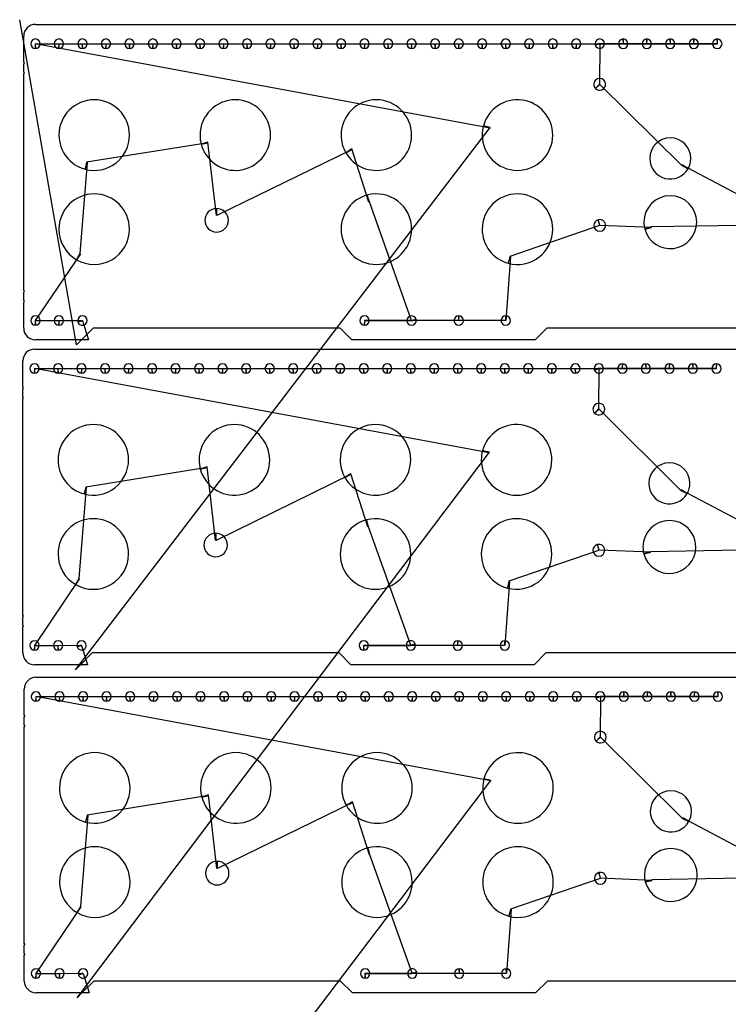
# Model space of a CAD drawing. Header units: inches. Extents: x 1 to 28.6, y 0.9 to 42.6.
# Tile 3 of 4: x 1 to 16.1, y 21.7 to 42.6. Entities that reach past the tile are written whole.
import ezdxf

# ---------------------------------------------------------------- set-up
doc = ezdxf.new("R2010")
doc.units = ezdxf.units.IN
doc.layers.get('0').update_dxf_attribs({"linetype": 'CONTINUOUS'})
for name, color, linetype in [('10', 7, 'CONTINUOUS'), ('3', 7, 'CONTINUOUS'), ('9', 7, 'CONTINUOUS')]:
    doc.layers.add(name, color=color, linetype=linetype)

msp = doc.modelspace()

# ---------------------------------------------------------------- linework, layer by layer
at = {"color": 0, "linetype": 'CONTINUOUS'}
for p, q in [((11.004, 40.335), (1.331, 42.128)), ((1.339, 42.128), (1.831, 42.128)), ((1.839, 42.128), (2.331, 42.128)), ((2.339, 42.128), (2.831, 42.128)), ((2.839, 42.128), (3.331, 42.128)), ((3.339, 42.128), (3.831, 42.128)), ((3.839, 42.128), (4.331, 42.128)), ((4.339, 42.128), (4.831, 42.128)), ((4.839, 42.128), (5.331, 42.128)), ((5.339, 42.128), (5.831, 42.128)), ((5.839, 42.128), (6.331, 42.128)), ((6.339, 42.128), (6.831, 42.128)), ((6.839, 42.128), (7.331, 42.128)), ((7.339, 42.128), (7.831, 42.128)), ((7.839, 42.128), (8.331, 42.128)), ((8.339, 42.128), (8.831, 42.128)), ((8.839, 42.128), (9.331, 42.128)), ((9.339, 42.128), (9.831, 42.128)), ((9.839, 42.128), (10.331, 42.128)), ((10.339, 42.128), (10.831, 42.128)), ((10.839, 42.128), (11.331, 42.128)), ((11.339, 42.128), (11.831, 42.128)), ((11.839, 42.128), (12.331, 42.128)), ((12.339, 42.128), (12.831, 42.128)), ((12.839, 42.128), (15.839, 42.128)), ((13.336, 42.124), (13.331, 41.269)), ((13.831, 42.128), (13.334, 42.132)), ((14.331, 42.128), (13.839, 42.128)), ((14.831, 42.128), (14.339, 42.128)), ((15.331, 42.128), (14.839, 42.128)), ((15.831, 42.128), (15.339, 42.128)), ((13.339, 41.262), (15.081, 39.539)), ((5.007, 40.024), (2.423, 39.608)), ((5.182, 38.476), (5.004, 40.037)), ((8.069, 39.88), (5.195, 38.476)), ((8.423, 38.764), (8.062, 39.891)), ((2.436, 39.604), (2.279, 37.669)), ((15.087, 39.551), (21.339, 36.244)), ((9.334, 36.248), (8.436, 38.767)), ((13.33, 38.264), (11.423, 37.608)), ((14.438, 38.223), (13.34, 38.267)), ((16.329, 38.265), (14.435, 38.235)), ((2.291, 37.663), (1.331, 36.244)), ((11.436, 37.604), (11.339, 36.244)), ((1.339, 36.244), (1.831, 36.244)), ((1.839, 36.244), (2.334, 36.248)), ((2.336, 36.24), (2.463, 35.834)), ((10.331, 36.244), (8.331, 36.244)), ((8.339, 36.244), (9.336, 36.24)), ((11.331, 36.244), (10.339, 36.244)), ((10.985, 33.433), (1.312, 35.226)), ((1.32, 35.226), (1.812, 35.226)), ((1.82, 35.226), (2.312, 35.226)), ((2.32, 35.226), (2.812, 35.226)), ((2.82, 35.226), (3.312, 35.226)), ((3.32, 35.226), (3.812, 35.226)), ((3.82, 35.226), (4.312, 35.226)), ((4.32, 35.226), (4.812, 35.226)), ((4.82, 35.226), (5.312, 35.226)), ((5.32, 35.226), (5.812, 35.226)), ((5.82, 35.226), (6.312, 35.226)), ((6.32, 35.226), (6.812, 35.226)), ((6.82, 35.226), (7.312, 35.226)), ((7.32, 35.226), (7.812, 35.226)), ((7.82, 35.226), (8.312, 35.226)), ((8.32, 35.226), (8.812, 35.226)), ((8.82, 35.226), (9.312, 35.226)), ((9.32, 35.226), (9.812, 35.226)), ((9.82, 35.226), (10.312, 35.226)), ((10.32, 35.226), (10.812, 35.226)), ((10.82, 35.226), (11.312, 35.226)), ((11.32, 35.226), (11.812, 35.226)), ((11.82, 35.226), (12.312, 35.226)), ((12.32, 35.226), (12.812, 35.226)), ((12.82, 35.226), (15.82, 35.226)), ((13.317, 35.222), (13.312, 34.367)), ((13.812, 35.226), (13.315, 35.23)), ((14.312, 35.226), (13.82, 35.226)), ((14.812, 35.226), (14.32, 35.226)), ((15.312, 35.226), (14.82, 35.226)), ((15.812, 35.226), (15.32, 35.226)), ((13.32, 34.36), (15.062, 32.637)), ((4.988, 33.122), (2.404, 32.706)), ((5.163, 31.574), (4.985, 33.135)), ((8.049, 32.978), (5.176, 31.574)), ((8.404, 31.862), (8.043, 32.989)), ((2.417, 32.702), (2.26, 30.767)), ((15.068, 32.649), (21.32, 29.342)), ((9.315, 29.346), (8.417, 31.865)), ((13.311, 31.362), (11.404, 30.706)), ((14.419, 31.321), (13.321, 31.365)), ((16.31, 31.363), (14.416, 31.333)), ((2.271, 30.761), (1.312, 29.342)), ((11.417, 30.702), (11.32, 29.342)), ((1.32, 29.342), (1.812, 29.342)), ((1.82, 29.342), (2.315, 29.346)), ((2.317, 29.337), (2.444, 28.932)), ((10.312, 29.342), (8.312, 29.342)), ((8.32, 29.342), (9.317, 29.338)), ((11.312, 29.342), (10.32, 29.342)), ((11.016, 26.462), (1.343, 28.255)), ((1.352, 28.255), (1.843, 28.255)), ((1.852, 28.255), (2.343, 28.255)), ((2.352, 28.255), (2.843, 28.255)), ((2.852, 28.255), (3.343, 28.255)), ((3.352, 28.255), (3.843, 28.255)), ((3.852, 28.255), (4.343, 28.255)), ((4.352, 28.255), (4.843, 28.255)), ((4.852, 28.255), (5.343, 28.255)), ((5.352, 28.255), (5.843, 28.255)), ((5.852, 28.255), (6.343, 28.255)), ((6.352, 28.255), (6.843, 28.255)), ((6.852, 28.255), (7.343, 28.255)), ((7.352, 28.255), (7.843, 28.255)), ((7.852, 28.255), (8.343, 28.255)), ((8.352, 28.255), (8.843, 28.255)), ((8.852, 28.255), (9.343, 28.255)), ((9.352, 28.255), (9.843, 28.255)), ((9.852, 28.255), (10.343, 28.255)), ((10.352, 28.255), (10.843, 28.255)), ((10.852, 28.255), (11.343, 28.255)), ((11.352, 28.255), (11.843, 28.255)), ((11.852, 28.255), (12.343, 28.255)), ((12.352, 28.255), (12.843, 28.255)), ((12.852, 28.255), (15.852, 28.255)), ((13.348, 28.251), (13.344, 27.397)), ((13.843, 28.255), (13.346, 28.259)), ((14.343, 28.255), (13.852, 28.255)), ((14.843, 28.255), (14.352, 28.255)), ((15.343, 28.255), (14.852, 28.255)), ((15.843, 28.255), (15.352, 28.255)), ((13.351, 27.389), (15.093, 25.667)), ((5.194, 24.603), (5.016, 26.164)), ((5.019, 26.151), (2.436, 25.735)), ((8.081, 26.007), (5.207, 24.603)), ((8.436, 24.891), (8.074, 26.019)), ((2.448, 25.732), (2.292, 23.797)), ((15.1, 25.678), (21.352, 22.371)), ((9.346, 22.375), (8.448, 24.894)), ((13.342, 24.392), (11.436, 23.735)), ((14.451, 24.35), (13.353, 24.394)), ((16.342, 24.393), (14.447, 24.363)), ((2.303, 23.79), (1.343, 22.371)), ((11.448, 23.732), (11.352, 22.371)), ((1.352, 22.371), (1.843, 22.371)), ((1.852, 22.371), (2.346, 22.375)), ((2.348, 22.367), (2.475, 21.961)), ((10.343, 22.371), (8.343, 22.371)), ((8.352, 22.371), (9.349, 22.367)), ((11.343, 22.371), (10.352, 22.371))]:
    msp.add_line(p, q, dxfattribs=at)
at = {"layer": '10', "color": 10, "linetype": 'CONTINUOUS'}
for p, q in [((2.207, 35.728), (1, 42.638)), ((2.188, 28.826), (11.007, 40.347)), ((2.219, 21.855), (10.988, 33.445)), ((2.141, 14.767), (11.019, 26.475))]:
    msp.add_line(p, q, dxfattribs=at)
at = {"layer": '3', "color": 3, "linetype": 'CONTINUOUS'}
for p, q in [((1.335, 42.538), (28.335, 42.538)), ((1.085, 41.733), (1.085, 42.288)), ((1.085, 41.521), (1.085, 41.703)), ((1.085, 36.881), (1.085, 41.491)), ((1.085, 36.669), (1.085, 36.851)), ((1.085, 36.084), (1.085, 36.639)), ((2.563, 36.084), (2.313, 35.834)), ((7.813, 36.084), (2.563, 36.084)), ((8.063, 35.834), (7.813, 36.084)), ((12.21, 36.084), (11.96, 35.834)), ((17.46, 36.084), (12.21, 36.084)), ((2.313, 35.834), (1.335, 35.834)), ((11.96, 35.834), (8.063, 35.834)), ((1.316, 35.636), (28.316, 35.636)), ((1.066, 34.831), (1.066, 35.386)), ((1.066, 34.619), (1.066, 34.801)), ((1.066, 29.979), (1.066, 34.589)), ((1.066, 29.767), (1.066, 29.949)), ((1.066, 29.182), (1.066, 29.737)), ((2.544, 29.182), (2.294, 28.932)), ((7.794, 29.182), (2.544, 29.182)), ((8.044, 28.932), (7.794, 29.182)), ((12.191, 29.182), (11.941, 28.932)), ((17.441, 29.182), (12.191, 29.182)), ((2.294, 28.932), (1.316, 28.932)), ((11.941, 28.932), (8.044, 28.932)), ((1.347, 28.665), (28.347, 28.665)), ((1.097, 27.86), (1.097, 28.415)), ((1.097, 27.648), (1.097, 27.83)), ((1.097, 23.008), (1.097, 27.618)), ((1.097, 22.796), (1.097, 22.978)), ((1.097, 22.211), (1.097, 22.766)), ((2.575, 22.211), (2.325, 21.961)), ((7.825, 22.211), (2.575, 22.211)), ((8.075, 21.961), (7.825, 22.211)), ((12.222, 22.211), (11.972, 21.961)), ((17.472, 22.211), (12.222, 22.211)), ((2.325, 21.961), (1.347, 21.961)), ((11.972, 21.961), (8.075, 21.961))]:
    msp.add_line(p, q, dxfattribs=at)
for centre, radius, start, end in [((1.335, 42.288), 0.25, 90, 180), ((1.335, 42.128), 0.1, 360, 180), ((1.335, 42.128), 0.1, 180, 270), ((1.335, 42.128), 0.1, 270, 0), ((1.835, 42.128), 0.1, 360, 180), ((1.835, 42.128), 0.1, 180, 270), ((1.835, 42.128), 0.1, 270, 0), ((2.335, 42.128), 0.1, 360, 180), ((2.335, 42.128), 0.1, 180, 270), ((2.335, 42.128), 0.1, 270, 0), ((2.835, 42.128), 0.1, 360, 180), ((2.835, 42.128), 0.1, 180, 270), ((2.835, 42.128), 0.1, 270, 0), ((3.335, 42.128), 0.1, 360, 180), ((3.335, 42.128), 0.1, 180, 270), ((3.335, 42.128), 0.1, 270, 0), ((3.835, 42.128), 0.1, 360, 180), ((3.835, 42.128), 0.1, 180, 270), ((3.835, 42.128), 0.1, 270, 0), ((4.335, 42.128), 0.1, 360, 180), ((4.335, 42.128), 0.1, 180, 270), ((4.335, 42.128), 0.1, 270, 0), ((4.835, 42.128), 0.1, 360, 180), ((4.835, 42.128), 0.1, 180, 270), ((4.835, 42.128), 0.1, 270, 0), ((5.335, 42.128), 0.1, 360, 180), ((5.335, 42.128), 0.1, 180, 270), ((5.335, 42.128), 0.1, 270, 0), ((5.835, 42.128), 0.1, 360, 180), ((5.835, 42.128), 0.1, 180, 270), ((5.835, 42.128), 0.1, 270, 0), ((6.335, 42.128), 0.1, 360, 180), ((6.335, 42.128), 0.1, 180, 270), ((6.335, 42.128), 0.1, 270, 0), ((6.835, 42.128), 0.1, 360, 180), ((6.835, 42.128), 0.1, 180, 270), ((6.835, 42.128), 0.1, 270, 0), ((7.335, 42.128), 0.1, 360, 180), ((7.335, 42.128), 0.1, 180, 270), ((7.335, 42.128), 0.1, 270, 0), ((7.835, 42.128), 0.1, 360, 180), ((7.835, 42.128), 0.1, 180, 270), ((7.835, 42.128), 0.1, 270, 0), ((8.335, 42.128), 0.1, 360, 180), ((8.335, 42.128), 0.1, 180, 270), ((8.335, 42.128), 0.1, 270, 0), ((8.835, 42.128), 0.1, 360, 180), ((8.835, 42.128), 0.1, 180, 270), ((8.835, 42.128), 0.1, 270, 0), ((9.335, 42.128), 0.1, 360, 180), ((9.335, 42.128), 0.1, 180, 270), ((9.335, 42.128), 0.1, 270, 0), ((9.835, 42.128), 0.1, 360, 180), ((9.835, 42.128), 0.1, 180, 270), ((9.835, 42.128), 0.1, 270, 0), ((10.335, 42.128), 0.1, 360, 180), ((10.335, 42.128), 0.1, 180, 270), ((10.335, 42.128), 0.1, 270, 0), ((10.835, 42.128), 0.1, 360, 180), ((10.835, 42.128), 0.1, 180, 270), ((10.835, 42.128), 0.1, 270, 0), ((11.335, 42.128), 0.1, 360, 180), ((11.335, 42.128), 0.1, 180, 270), ((11.335, 42.128), 0.1, 270, 0), ((11.835, 42.128), 0.1, 360, 180), ((11.835, 42.128), 0.1, 180, 270), ((11.835, 42.128), 0.1, 270, 0), ((12.335, 42.128), 0.1, 360, 180), ((12.335, 42.128), 0.1, 180, 270), ((12.335, 42.128), 0.1, 270, 0), ((12.835, 42.128), 0.1, 360, 180), ((12.835, 42.128), 0.1, 180, 270), ((12.835, 42.128), 0.1, 270, 0), ((13.335, 42.128), 0.1, 360, 180), ((13.335, 42.128), 0.1, 180, 195), ((13.335, 42.128), 0.1, 195, 0), ((13.835, 42.128), 0.1, 90, 180), ((13.835, 42.128), 0.1, 180, 360), ((13.835, 42.128), 0.1, 360, 90), ((14.335, 42.128), 0.1, 90, 180), ((14.335, 42.128), 0.1, 180, 360), ((14.335, 42.128), 0.1, 360, 90), ((14.835, 42.128), 0.1, 90, 180), ((14.835, 42.128), 0.1, 180, 360), ((14.835, 42.128), 0.1, 360, 90), ((15.335, 42.128), 0.1, 90, 180), ((15.335, 42.128), 0.1, 180, 360), ((15.335, 42.128), 0.1, 360, 90), ((15.835, 42.128), 0.1, 90, 180), ((15.835, 42.128), 0.1, 180, 360), ((15.835, 42.128), 0.1, 360, 90), ((1.085, 41.718), 0.015, 270, 90), ((1.085, 41.506), 0.015, 270, 90), ((13.335, 41.266), 0.125, 360, 180), ((13.335, 41.266), 0.125, 180, 225), ((13.335, 41.266), 0.125, 225, 0), ((2.585, 40.186), 0.75, 360, 180), ((5.585, 40.186), 0.75, 360, 180), ((8.585, 40.186), 0.75, 360, 180), ((11.585, 40.186), 0.75, 360, 165), ((11.585, 40.186), 0.75, 165, 180), ((2.585, 40.186), 0.75, 180, 255), ((2.585, 40.186), 0.75, 255, 0), ((5.585, 40.186), 0.75, 180, 195), ((5.585, 40.186), 0.75, 195, 0), ((8.585, 40.186), 0.75, 180, 210), ((8.585, 40.186), 0.75, 210, 0), ((11.585, 40.186), 0.75, 180, 360), ((14.835, 39.689), 0.437, 360, 180), ((14.835, 39.689), 0.437, 180, 330), ((14.835, 39.689), 0.437, 330, 0), ((2.585, 38.186), 0.75, 360, 180), ((8.585, 38.186), 0.75, 360, 105), ((11.585, 38.186), 0.75, 360, 180), ((8.585, 38.186), 0.75, 105, 180), ((14.835, 38.336), 0.562, 360, 180), ((5.188, 38.376), 0.25, 90, 180), ((5.188, 38.376), 0.25, 360, 90), ((5.188, 38.376), 0.25, 180, 360), ((13.335, 38.266), 0.125, 105, 180), ((13.335, 38.266), 0.125, 360, 105), ((14.835, 38.336), 0.562, 180, 195), ((14.835, 38.336), 0.562, 195, 0), ((2.585, 38.186), 0.75, 180, 240), ((2.585, 38.186), 0.75, 240, 0), ((8.585, 38.186), 0.75, 180, 360), ((11.585, 38.186), 0.75, 180, 255), ((11.585, 38.186), 0.75, 255, 0), ((13.335, 38.266), 0.125, 180, 360), ((1.085, 36.866), 0.015, 270, 90), ((1.085, 36.654), 0.015, 270, 90), ((1.335, 36.244), 0.1, 360, 180), ((1.335, 36.244), 0.1, 180, 270), ((1.335, 36.244), 0.1, 270, 0), ((1.835, 36.244), 0.1, 360, 180), ((1.835, 36.244), 0.1, 180, 270), ((1.835, 36.244), 0.1, 270, 0), ((2.335, 36.244), 0.1, 360, 180), ((2.335, 36.244), 0.1, 180, 195), ((2.335, 36.244), 0.1, 195, 0), ((8.335, 36.244), 0.1, 360, 180), ((8.335, 36.244), 0.1, 180, 270), ((8.335, 36.244), 0.1, 270, 0), ((9.335, 36.244), 0.1, 15, 180), ((9.335, 36.244), 0.1, 180, 360), ((9.335, 36.244), 0.1, 360, 15), ((10.335, 36.244), 0.1, 90, 180), ((10.335, 36.244), 0.1, 180, 360), ((10.335, 36.244), 0.1, 360, 90), ((11.335, 36.244), 0.1, 90, 180), ((11.335, 36.244), 0.1, 180, 360), ((11.335, 36.244), 0.1, 360, 90), ((1.335, 36.084), 0.25, 180.0003, 270.0003), ((1.316, 35.386), 0.25, 90, 180), ((1.316, 35.226), 0.1, 360, 180), ((1.316, 35.226), 0.1, 180, 270), ((1.316, 35.226), 0.1, 270, 0), ((1.816, 35.226), 0.1, 360, 180), ((1.816, 35.226), 0.1, 180, 270), ((1.816, 35.226), 0.1, 270, 0), ((2.316, 35.226), 0.1, 360, 180), ((2.316, 35.226), 0.1, 180, 270), ((2.316, 35.226), 0.1, 270, 0), ((2.816, 35.226), 0.1, 360, 180), ((2.816, 35.226), 0.1, 180, 270), ((2.816, 35.226), 0.1, 270, 0), ((3.316, 35.226), 0.1, 360, 180), ((3.316, 35.226), 0.1, 180, 270), ((3.316, 35.226), 0.1, 270, 0), ((3.816, 35.226), 0.1, 360, 180), ((3.816, 35.226), 0.1, 180, 270), ((3.816, 35.226), 0.1, 270, 0), ((4.316, 35.226), 0.1, 360, 180), ((4.316, 35.226), 0.1, 180, 270), ((4.316, 35.226), 0.1, 270, 0), ((4.816, 35.226), 0.1, 360, 180), ((4.816, 35.226), 0.1, 180, 270), ((4.816, 35.226), 0.1, 270, 0), ((5.316, 35.226), 0.1, 360, 180), ((5.316, 35.226), 0.1, 180, 270), ((5.316, 35.226), 0.1, 270, 0), ((5.816, 35.226), 0.1, 360, 180), ((5.816, 35.226), 0.1, 180, 270), ((5.816, 35.226), 0.1, 270, 0), ((6.316, 35.226), 0.1, 360, 180), ((6.316, 35.226), 0.1, 180, 270), ((6.316, 35.226), 0.1, 270, 0), ((6.816, 35.226), 0.1, 360, 180), ((6.816, 35.226), 0.1, 180, 270), ((6.816, 35.226), 0.1, 270, 0), ((7.316, 35.226), 0.1, 360, 180), ((7.316, 35.226), 0.1, 180, 270), ((7.316, 35.226), 0.1, 270, 0), ((7.816, 35.226), 0.1, 360, 180), ((7.816, 35.226), 0.1, 180, 270), ((7.816, 35.226), 0.1, 270, 0), ((8.316, 35.226), 0.1, 360, 180), ((8.316, 35.226), 0.1, 180, 270), ((8.316, 35.226), 0.1, 270, 0), ((8.816, 35.226), 0.1, 360, 180), ((8.816, 35.226), 0.1, 180, 270), ((8.816, 35.226), 0.1, 270, 0), ((9.316, 35.226), 0.1, 360, 180), ((9.316, 35.226), 0.1, 180, 270), ((9.316, 35.226), 0.1, 270, 0), ((9.816, 35.226), 0.1, 360, 180), ((9.816, 35.226), 0.1, 180, 270), ((9.816, 35.226), 0.1, 270, 0), ((10.316, 35.226), 0.1, 360, 180), ((10.316, 35.226), 0.1, 180, 270), ((10.316, 35.226), 0.1, 270, 0), ((10.816, 35.226), 0.1, 360, 180), ((10.816, 35.226), 0.1, 180, 270), ((10.816, 35.226), 0.1, 270, 0), ((11.316, 35.226), 0.1, 360, 180), ((11.316, 35.226), 0.1, 180, 270), ((11.316, 35.226), 0.1, 270, 0), ((11.816, 35.226), 0.1, 360, 180), ((11.816, 35.226), 0.1, 180, 270), ((11.816, 35.226), 0.1, 270, 0), ((12.316, 35.226), 0.1, 360, 180), ((12.316, 35.226), 0.1, 180, 270), ((12.316, 35.226), 0.1, 270, 0), ((12.816, 35.226), 0.1, 360, 180), ((12.816, 35.226), 0.1, 180, 270), ((12.816, 35.226), 0.1, 270, 0), ((13.316, 35.226), 0.1, 360, 180), ((13.316, 35.226), 0.1, 180, 195), ((13.316, 35.226), 0.1, 195, 0), ((13.816, 35.226), 0.1, 90, 180), ((13.816, 35.226), 0.1, 180, 360), ((13.816, 35.226), 0.1, 360, 90), ((14.316, 35.226), 0.1, 90, 180), ((14.316, 35.226), 0.1, 180, 360), ((14.316, 35.226), 0.1, 360, 90), ((14.816, 35.226), 0.1, 90, 180), ((14.816, 35.226), 0.1, 180, 360), ((14.816, 35.226), 0.1, 360, 90), ((15.316, 35.226), 0.1, 90, 180), ((15.316, 35.226), 0.1, 180, 360), ((15.316, 35.226), 0.1, 360, 90), ((15.816, 35.226), 0.1, 90, 180), ((15.816, 35.226), 0.1, 180, 360), ((15.816, 35.226), 0.1, 360, 90), ((1.066, 34.816), 0.015, 270, 90), ((1.066, 34.604), 0.015, 270, 90), ((13.316, 34.363), 0.125, 360, 180), ((13.316, 34.363), 0.125, 180, 225), ((13.316, 34.363), 0.125, 225, 0), ((2.566, 33.284), 0.75, 360, 180), ((5.566, 33.284), 0.75, 360, 180), ((8.566, 33.284), 0.75, 360, 180), ((11.566, 33.284), 0.75, 360, 165), ((11.566, 33.284), 0.75, 165, 180), ((2.566, 33.284), 0.75, 180, 255), ((2.566, 33.284), 0.75, 255, 0), ((5.566, 33.284), 0.75, 180, 195), ((5.566, 33.284), 0.75, 195, 0), ((8.566, 33.284), 0.75, 180, 210), ((8.566, 33.284), 0.75, 210, 0), ((11.566, 33.284), 0.75, 180, 360), ((14.816, 32.787), 0.437, 360, 180), ((14.816, 32.787), 0.437, 180, 330), ((14.816, 32.787), 0.437, 330, 0), ((2.566, 31.284), 0.75, 360, 180), ((8.566, 31.284), 0.75, 360, 105), ((11.566, 31.284), 0.75, 360, 180), ((8.566, 31.284), 0.75, 105, 180), ((14.816, 31.434), 0.562, 360, 180), ((5.169, 31.474), 0.25, 90, 180), ((5.169, 31.474), 0.25, 360, 90), ((5.169, 31.474), 0.25, 180, 360), ((13.316, 31.363), 0.125, 105, 180), ((13.316, 31.363), 0.125, 360, 105), ((14.816, 31.434), 0.562, 180, 195), ((14.816, 31.434), 0.562, 195, 0), ((2.566, 31.284), 0.75, 180, 240), ((2.566, 31.284), 0.75, 240, 0), ((8.566, 31.284), 0.75, 180, 360), ((11.566, 31.284), 0.75, 180, 255), ((11.566, 31.284), 0.75, 255, 0), ((13.316, 31.363), 0.125, 180, 360), ((1.066, 29.964), 0.015, 270, 90), ((1.066, 29.752), 0.015, 270, 90), ((1.316, 29.342), 0.1, 360, 180), ((1.316, 29.342), 0.1, 180, 270), ((1.316, 29.342), 0.1, 270, 0), ((1.816, 29.342), 0.1, 360, 180), ((1.816, 29.342), 0.1, 180, 270), ((1.816, 29.342), 0.1, 270, 0), ((2.316, 29.342), 0.1, 360, 180), ((2.316, 29.342), 0.1, 180, 195), ((2.316, 29.342), 0.1, 195, 0), ((8.316, 29.342), 0.1, 360, 180), ((8.316, 29.342), 0.1, 180, 270), ((8.316, 29.342), 0.1, 270, 0), ((9.316, 29.342), 0.1, 15, 180), ((9.316, 29.342), 0.1, 180, 360), ((9.316, 29.342), 0.1, 360, 15), ((10.316, 29.342), 0.1, 90, 180), ((10.316, 29.342), 0.1, 180, 360), ((10.316, 29.342), 0.1, 360, 90), ((11.316, 29.342), 0.1, 90, 180), ((11.316, 29.342), 0.1, 180, 360), ((11.316, 29.342), 0.1, 360, 90), ((1.316, 29.182), 0.25, 180.0003, 270.0003), ((1.347, 28.415), 0.25, 90, 180), ((1.347, 28.255), 0.1, 360, 180), ((1.347, 28.255), 0.1, 180, 270), ((1.347, 28.255), 0.1, 270, 0), ((1.847, 28.255), 0.1, 360, 180), ((1.847, 28.255), 0.1, 180, 270), ((1.847, 28.255), 0.1, 270, 0), ((2.347, 28.255), 0.1, 360, 180), ((2.347, 28.255), 0.1, 180, 270), ((2.347, 28.255), 0.1, 270, 0), ((2.847, 28.255), 0.1, 360, 180), ((2.847, 28.255), 0.1, 180, 270), ((2.847, 28.255), 0.1, 270, 0), ((3.347, 28.255), 0.1, 360, 180), ((3.347, 28.255), 0.1, 180, 270), ((3.347, 28.255), 0.1, 270, 0), ((3.847, 28.255), 0.1, 360, 180), ((3.847, 28.255), 0.1, 180, 270), ((3.847, 28.255), 0.1, 270, 0), ((4.347, 28.255), 0.1, 360, 180), ((4.347, 28.255), 0.1, 180, 270), ((4.347, 28.255), 0.1, 270, 0), ((4.847, 28.255), 0.1, 360, 180), ((4.847, 28.255), 0.1, 180, 270), ((4.847, 28.255), 0.1, 270, 0), ((5.347, 28.255), 0.1, 360, 180), ((5.347, 28.255), 0.1, 180, 270), ((5.347, 28.255), 0.1, 270, 0), ((5.847, 28.255), 0.1, 360, 180), ((5.847, 28.255), 0.1, 180, 270), ((5.847, 28.255), 0.1, 270, 0), ((6.347, 28.255), 0.1, 360, 180), ((6.347, 28.255), 0.1, 180, 270), ((6.347, 28.255), 0.1, 270, 0), ((6.847, 28.255), 0.1, 360, 180), ((6.847, 28.255), 0.1, 180, 270), ((6.847, 28.255), 0.1, 270, 0), ((7.347, 28.255), 0.1, 360, 180), ((7.347, 28.255), 0.1, 180, 270), ((7.347, 28.255), 0.1, 270, 0), ((7.847, 28.255), 0.1, 360, 180), ((7.847, 28.255), 0.1, 180, 270), ((7.847, 28.255), 0.1, 270, 0), ((8.347, 28.255), 0.1, 360, 180), ((8.347, 28.255), 0.1, 180, 270), ((8.347, 28.255), 0.1, 270, 0), ((8.847, 28.255), 0.1, 360, 180), ((8.847, 28.255), 0.1, 180, 270), ((8.847, 28.255), 0.1, 270, 0), ((9.347, 28.255), 0.1, 360, 180), ((9.347, 28.255), 0.1, 180, 270), ((9.347, 28.255), 0.1, 270, 0), ((9.847, 28.255), 0.1, 360, 180), ((9.847, 28.255), 0.1, 180, 270), ((9.847, 28.255), 0.1, 270, 0), ((10.347, 28.255), 0.1, 360, 180), ((10.347, 28.255), 0.1, 180, 270), ((10.347, 28.255), 0.1, 270, 0), ((10.847, 28.255), 0.1, 360, 180), ((10.847, 28.255), 0.1, 180, 270), ((10.847, 28.255), 0.1, 270, 0), ((11.347, 28.255), 0.1, 360, 180), ((11.347, 28.255), 0.1, 180, 270), ((11.347, 28.255), 0.1, 270, 0), ((11.847, 28.255), 0.1, 360, 180), ((11.847, 28.255), 0.1, 180, 270), ((11.847, 28.255), 0.1, 270, 0), ((12.347, 28.255), 0.1, 360, 180), ((12.347, 28.255), 0.1, 180, 270), ((12.347, 28.255), 0.1, 270, 0), ((12.847, 28.255), 0.1, 360, 180), ((12.847, 28.255), 0.1, 180, 270), ((12.847, 28.255), 0.1, 270, 0), ((13.347, 28.255), 0.1, 360, 180), ((13.347, 28.255), 0.1, 180, 195), ((13.347, 28.255), 0.1, 195, 0), ((13.847, 28.255), 0.1, 90, 180), ((13.847, 28.255), 0.1, 180, 360), ((13.847, 28.255), 0.1, 360, 90), ((14.347, 28.255), 0.1, 90, 180), ((14.347, 28.255), 0.1, 180, 360), ((14.347, 28.255), 0.1, 360, 90), ((14.847, 28.255), 0.1, 90, 180), ((14.847, 28.255), 0.1, 180, 360), ((14.847, 28.255), 0.1, 360, 90), ((15.347, 28.255), 0.1, 90, 180), ((15.347, 28.255), 0.1, 180, 360), ((15.347, 28.255), 0.1, 360, 90), ((15.847, 28.255), 0.1, 90, 180), ((15.847, 28.255), 0.1, 180, 360), ((15.847, 28.255), 0.1, 360, 90), ((1.097, 27.845), 0.015, 270, 90), ((1.097, 27.633), 0.015, 270, 90), ((13.347, 27.393), 0.125, 360, 180), ((13.347, 27.393), 0.125, 180, 225), ((13.347, 27.393), 0.125, 225, 0), ((2.597, 26.313), 0.75, 360, 180), ((5.597, 26.313), 0.75, 360, 180), ((8.597, 26.313), 0.75, 360, 180), ((11.597, 26.313), 0.75, 360, 165), ((11.597, 26.313), 0.75, 165, 180), ((2.597, 26.313), 0.75, 180, 255), ((2.597, 26.313), 0.75, 255, 0), ((5.597, 26.313), 0.75, 180, 195), ((5.597, 26.313), 0.75, 195, 0), ((8.597, 26.313), 0.75, 180, 210), ((8.597, 26.313), 0.75, 210, 0), ((11.597, 26.313), 0.75, 180, 360), ((14.847, 25.816), 0.438, 360, 180), ((14.847, 25.816), 0.437, 180, 330), ((14.847, 25.816), 0.437, 330, 0), ((2.597, 24.313), 0.75, 360, 180), ((8.597, 24.313), 0.75, 105, 180), ((8.597, 24.313), 0.75, 360, 105), ((11.597, 24.313), 0.75, 360, 180), ((14.847, 24.463), 0.563, 360, 180), ((5.201, 24.503), 0.25, 90, 180), ((5.201, 24.503), 0.25, 360, 90), ((5.201, 24.503), 0.25, 180, 360), ((13.347, 24.393), 0.125, 105, 180), ((13.347, 24.393), 0.125, 360, 105), ((2.597, 24.313), 0.75, 180, 240), ((2.597, 24.313), 0.75, 240, 0), ((8.597, 24.313), 0.75, 180, 360), ((11.597, 24.313), 0.75, 180, 255), ((11.597, 24.313), 0.75, 255, 0), ((13.347, 24.393), 0.125, 180, 360), ((14.847, 24.463), 0.562, 180, 195), ((14.847, 24.463), 0.562, 195, 0), ((1.097, 22.993), 0.015, 270, 90), ((1.097, 22.781), 0.015, 270, 90), ((1.347, 22.371), 0.1, 360, 180), ((1.847, 22.371), 0.1, 360, 180), ((2.347, 22.371), 0.1, 360, 180), ((8.347, 22.371), 0.1, 360, 180), ((9.347, 22.371), 0.1, 15, 180), ((9.347, 22.371), 0.1, 360, 15), ((10.347, 22.371), 0.1, 90, 180), ((10.347, 22.371), 0.1, 360, 90), ((11.347, 22.371), 0.1, 90, 180), ((11.347, 22.371), 0.1, 360, 90), ((1.347, 22.211), 0.25, 180.0003, 270.0003), ((1.347, 22.371), 0.1, 180, 270), ((1.347, 22.371), 0.1, 270, 0), ((1.847, 22.371), 0.1, 180, 270), ((1.847, 22.371), 0.1, 270, 0), ((2.347, 22.371), 0.1, 180, 195), ((2.347, 22.371), 0.1, 195, 0), ((8.347, 22.371), 0.1, 180, 270), ((8.347, 22.371), 0.1, 270, 0), ((9.347, 22.371), 0.1, 180, 360), ((10.347, 22.371), 0.1, 180, 360), ((11.347, 22.371), 0.1, 180, 360)]:
    msp.add_arc(centre, radius, start, end, dxfattribs=at)
at = {"layer": '9', "color": 9, "linetype": 'CONTINUOUS'}
for p, q in [((1.331, 42.128), (1.335, 42.028)), ((1.335, 42.028), (1.339, 42.128)), ((1.831, 42.128), (1.835, 42.028)), ((1.835, 42.028), (1.839, 42.128)), ((2.331, 42.128), (2.335, 42.028)), ((2.335, 42.028), (2.339, 42.128)), ((2.831, 42.128), (2.835, 42.028)), ((2.835, 42.028), (2.839, 42.128)), ((3.331, 42.128), (3.335, 42.028)), ((3.335, 42.028), (3.339, 42.128)), ((3.831, 42.128), (3.835, 42.028)), ((3.835, 42.028), (3.839, 42.128)), ((4.331, 42.128), (4.335, 42.028)), ((4.335, 42.028), (4.339, 42.128)), ((4.831, 42.128), (4.835, 42.028)), ((4.835, 42.028), (4.839, 42.128)), ((5.331, 42.128), (5.335, 42.028)), ((5.335, 42.028), (5.339, 42.128)), ((5.831, 42.128), (5.835, 42.028)), ((5.835, 42.028), (5.839, 42.128)), ((6.331, 42.128), (6.335, 42.028)), ((6.335, 42.028), (6.339, 42.128)), ((6.831, 42.128), (6.835, 42.028)), ((6.835, 42.028), (6.839, 42.128)), ((7.331, 42.128), (7.335, 42.028)), ((7.335, 42.028), (7.339, 42.128)), ((7.831, 42.128), (7.835, 42.028)), ((7.835, 42.028), (7.839, 42.128)), ((8.331, 42.128), (8.335, 42.028)), ((8.335, 42.028), (8.339, 42.128)), ((8.831, 42.128), (8.835, 42.028)), ((8.835, 42.028), (8.839, 42.128)), ((9.331, 42.128), (9.335, 42.028)), ((9.335, 42.028), (9.339, 42.128)), ((9.831, 42.128), (9.835, 42.028)), ((9.835, 42.028), (9.839, 42.128)), ((10.331, 42.128), (10.335, 42.028)), ((10.335, 42.028), (10.339, 42.128)), ((10.831, 42.128), (10.835, 42.028)), ((10.835, 42.028), (10.839, 42.128)), ((11.331, 42.128), (11.335, 42.028)), ((11.335, 42.028), (11.339, 42.128)), ((11.831, 42.128), (11.835, 42.028)), ((11.835, 42.028), (11.839, 42.128)), ((12.331, 42.128), (12.335, 42.028)), ((12.335, 42.028), (12.339, 42.128)), ((12.831, 42.128), (12.835, 42.028)), ((12.835, 42.028), (12.839, 42.128)), ((13.334, 42.132), (13.238, 42.102)), ((13.238, 42.102), (13.336, 42.124)), ((13.835, 42.228), (13.831, 42.128)), ((13.839, 42.128), (13.835, 42.228)), ((14.335, 42.228), (14.331, 42.128)), ((14.339, 42.128), (14.335, 42.228)), ((14.835, 42.228), (14.831, 42.128)), ((14.839, 42.128), (14.835, 42.228)), ((15.335, 42.228), (15.331, 42.128)), ((15.339, 42.128), (15.335, 42.228)), ((15.835, 42.228), (15.831, 42.128)), ((15.839, 42.128), (15.835, 42.228)), ((13.331, 41.269), (13.247, 41.177)), ((13.247, 41.177), (13.339, 41.262)), ((11.007, 40.347), (10.861, 40.38)), ((10.861, 40.38), (11.004, 40.335)), ((5.004, 40.037), (4.861, 39.992)), ((4.861, 39.992), (5.007, 40.024)), ((8.062, 39.891), (7.935, 39.811)), ((7.935, 39.811), (8.069, 39.88)), ((2.423, 39.608), (2.391, 39.461)), ((2.391, 39.461), (2.436, 39.604)), ((15.214, 39.47), (15.087, 39.551)), ((15.081, 39.539), (15.214, 39.47)), ((8.436, 38.767), (8.391, 38.91)), ((8.391, 38.91), (8.423, 38.764)), ((5.188, 38.626), (5.182, 38.476)), ((5.195, 38.476), (5.188, 38.626)), ((13.34, 38.267), (13.303, 38.386)), ((13.303, 38.386), (13.33, 38.264)), ((14.435, 38.235), (14.292, 38.19)), ((14.292, 38.19), (14.438, 38.223)), ((2.279, 37.669), (2.21, 37.536)), ((2.21, 37.536), (2.291, 37.663)), ((11.423, 37.608), (11.391, 37.461)), ((11.391, 37.461), (11.436, 37.604)), ((1.331, 36.244), (1.335, 36.144)), ((1.335, 36.144), (1.339, 36.244)), ((1.831, 36.244), (1.835, 36.144)), ((1.835, 36.144), (1.839, 36.244)), ((2.334, 36.248), (2.238, 36.218)), ((2.238, 36.218), (2.336, 36.24)), ((8.331, 36.244), (8.335, 36.144)), ((8.335, 36.144), (8.339, 36.244)), ((9.432, 36.27), (9.334, 36.248)), ((9.336, 36.24), (9.432, 36.27)), ((10.335, 36.344), (10.331, 36.244)), ((10.339, 36.244), (10.335, 36.344)), ((11.335, 36.344), (11.331, 36.244)), ((11.339, 36.244), (11.335, 36.344)), ((2.313, 35.834), (2.207, 35.728)), ((2.463, 35.834), (2.313, 35.834)), ((1.312, 35.226), (1.316, 35.126)), ((1.316, 35.126), (1.32, 35.226)), ((1.812, 35.226), (1.816, 35.126)), ((1.816, 35.126), (1.82, 35.226)), ((2.312, 35.226), (2.316, 35.126)), ((2.316, 35.126), (2.32, 35.226)), ((2.812, 35.226), (2.816, 35.126)), ((2.816, 35.126), (2.82, 35.226)), ((3.312, 35.226), (3.316, 35.126)), ((3.316, 35.126), (3.32, 35.226)), ((3.812, 35.226), (3.816, 35.126)), ((3.816, 35.126), (3.82, 35.226)), ((4.312, 35.226), (4.316, 35.126)), ((4.316, 35.126), (4.32, 35.226)), ((4.812, 35.226), (4.816, 35.126)), ((4.816, 35.126), (4.82, 35.226)), ((5.312, 35.226), (5.316, 35.126)), ((5.316, 35.126), (5.32, 35.226)), ((5.812, 35.226), (5.816, 35.126)), ((5.816, 35.126), (5.82, 35.226)), ((6.312, 35.226), (6.316, 35.126)), ((6.316, 35.126), (6.32, 35.226)), ((6.812, 35.226), (6.816, 35.126)), ((6.816, 35.126), (6.82, 35.226)), ((7.312, 35.226), (7.316, 35.126)), ((7.316, 35.126), (7.32, 35.226)), ((7.812, 35.226), (7.816, 35.126)), ((7.816, 35.126), (7.82, 35.226)), ((8.312, 35.226), (8.316, 35.126)), ((8.316, 35.126), (8.32, 35.226)), ((8.812, 35.226), (8.816, 35.126)), ((8.816, 35.126), (8.82, 35.226)), ((9.312, 35.226), (9.316, 35.126)), ((9.316, 35.126), (9.32, 35.226)), ((9.812, 35.226), (9.816, 35.126)), ((9.816, 35.126), (9.82, 35.226)), ((10.312, 35.226), (10.316, 35.126)), ((10.316, 35.126), (10.32, 35.226)), ((10.812, 35.226), (10.816, 35.126)), ((10.816, 35.126), (10.82, 35.226)), ((11.312, 35.226), (11.316, 35.126)), ((11.316, 35.126), (11.32, 35.226)), ((11.812, 35.226), (11.816, 35.126)), ((11.816, 35.126), (11.82, 35.226)), ((12.312, 35.226), (12.316, 35.126)), ((12.316, 35.126), (12.32, 35.226)), ((12.812, 35.226), (12.816, 35.126)), ((12.816, 35.126), (12.82, 35.226)), ((13.315, 35.23), (13.219, 35.2)), ((13.219, 35.2), (13.317, 35.222)), ((13.816, 35.326), (13.812, 35.226)), ((13.82, 35.226), (13.816, 35.326)), ((14.316, 35.326), (14.312, 35.226)), ((14.32, 35.226), (14.316, 35.326)), ((14.816, 35.326), (14.812, 35.226)), ((14.82, 35.226), (14.816, 35.326)), ((15.316, 35.326), (15.312, 35.226)), ((15.32, 35.226), (15.316, 35.326)), ((15.816, 35.326), (15.812, 35.226)), ((15.82, 35.226), (15.816, 35.326)), ((13.312, 34.367), (13.228, 34.275)), ((13.228, 34.275), (13.32, 34.36)), ((10.988, 33.445), (10.841, 33.478)), ((10.841, 33.478), (10.985, 33.433)), ((4.985, 33.135), (4.841, 33.09)), ((4.841, 33.09), (4.988, 33.122)), ((8.043, 32.989), (7.916, 32.909)), ((7.916, 32.909), (8.049, 32.978)), ((2.404, 32.706), (2.372, 32.559)), ((2.372, 32.559), (2.417, 32.702)), ((15.195, 32.568), (15.068, 32.649)), ((15.062, 32.637), (15.195, 32.568)), ((8.417, 31.865), (8.372, 32.008)), ((8.372, 32.008), (8.404, 31.862)), ((5.169, 31.724), (5.163, 31.574)), ((5.176, 31.574), (5.169, 31.724)), ((13.321, 31.365), (13.284, 31.484)), ((13.284, 31.484), (13.311, 31.362)), ((14.416, 31.333), (14.273, 31.288)), ((14.273, 31.288), (14.419, 31.321)), ((2.26, 30.767), (2.191, 30.634)), ((2.191, 30.634), (2.271, 30.761)), ((11.404, 30.706), (11.372, 30.559)), ((11.372, 30.559), (11.417, 30.702)), ((1.312, 29.342), (1.316, 29.242)), ((1.316, 29.242), (1.32, 29.342)), ((1.812, 29.342), (1.816, 29.242)), ((1.816, 29.242), (1.82, 29.342)), ((2.315, 29.346), (2.219, 29.316)), ((2.219, 29.316), (2.317, 29.337)), ((8.312, 29.342), (8.316, 29.242)), ((8.316, 29.242), (8.32, 29.342)), ((9.412, 29.368), (9.315, 29.346)), ((9.317, 29.338), (9.412, 29.368)), ((10.316, 29.442), (10.312, 29.342)), ((10.32, 29.342), (10.316, 29.442)), ((11.316, 29.442), (11.312, 29.342)), ((11.32, 29.342), (11.316, 29.442)), ((2.294, 28.932), (2.188, 28.826)), ((2.444, 28.932), (2.294, 28.932)), ((1.343, 28.255), (1.347, 28.155)), ((1.347, 28.155), (1.352, 28.255)), ((1.843, 28.255), (1.847, 28.155)), ((1.847, 28.155), (1.852, 28.255)), ((2.343, 28.255), (2.347, 28.155)), ((2.347, 28.155), (2.352, 28.255)), ((2.843, 28.255), (2.847, 28.155)), ((2.847, 28.155), (2.852, 28.255)), ((3.343, 28.255), (3.347, 28.155)), ((3.347, 28.155), (3.352, 28.255)), ((3.843, 28.255), (3.847, 28.155)), ((3.847, 28.155), (3.852, 28.255)), ((4.343, 28.255), (4.347, 28.155)), ((4.347, 28.155), (4.352, 28.255)), ((4.843, 28.255), (4.847, 28.155)), ((4.847, 28.155), (4.852, 28.255)), ((5.343, 28.255), (5.347, 28.155)), ((5.347, 28.155), (5.352, 28.255)), ((5.843, 28.255), (5.847, 28.155)), ((5.847, 28.155), (5.852, 28.255)), ((6.343, 28.255), (6.347, 28.155)), ((6.347, 28.155), (6.352, 28.255)), ((6.843, 28.255), (6.847, 28.155)), ((6.847, 28.155), (6.852, 28.255)), ((7.343, 28.255), (7.347, 28.155)), ((7.347, 28.155), (7.352, 28.255)), ((7.843, 28.255), (7.847, 28.155)), ((7.847, 28.155), (7.852, 28.255)), ((8.343, 28.255), (8.347, 28.155)), ((8.347, 28.155), (8.352, 28.255)), ((8.843, 28.255), (8.847, 28.155)), ((8.847, 28.155), (8.852, 28.255)), ((9.343, 28.255), (9.347, 28.155)), ((9.347, 28.155), (9.352, 28.255)), ((9.843, 28.255), (9.847, 28.155)), ((9.847, 28.155), (9.852, 28.255)), ((10.343, 28.255), (10.347, 28.155)), ((10.347, 28.155), (10.352, 28.255)), ((10.843, 28.255), (10.847, 28.155)), ((10.847, 28.155), (10.852, 28.255)), ((11.343, 28.255), (11.347, 28.155)), ((11.347, 28.155), (11.352, 28.255)), ((11.843, 28.255), (11.847, 28.155)), ((11.847, 28.155), (11.852, 28.255)), ((12.343, 28.255), (12.347, 28.155)), ((12.347, 28.155), (12.352, 28.255)), ((12.843, 28.255), (12.847, 28.155)), ((12.847, 28.155), (12.852, 28.255)), ((13.346, 28.259), (13.251, 28.229)), ((13.251, 28.229), (13.348, 28.251)), ((13.847, 28.355), (13.843, 28.255)), ((13.852, 28.255), (13.847, 28.355)), ((14.347, 28.355), (14.343, 28.255)), ((14.352, 28.255), (14.347, 28.355)), ((14.847, 28.355), (14.843, 28.255)), ((14.852, 28.255), (14.847, 28.355)), ((15.347, 28.355), (15.343, 28.255)), ((15.352, 28.255), (15.347, 28.355)), ((15.847, 28.355), (15.843, 28.255)), ((15.852, 28.255), (15.847, 28.355)), ((13.344, 27.397), (13.259, 27.304)), ((13.259, 27.304), (13.351, 27.389)), ((11.019, 26.475), (10.873, 26.507)), ((10.873, 26.507), (11.016, 26.462)), ((5.016, 26.164), (4.873, 26.119)), ((4.873, 26.119), (5.019, 26.151)), ((8.074, 26.019), (7.948, 25.938)), ((7.948, 25.938), (8.081, 26.007)), ((2.436, 25.735), (2.403, 25.589)), ((2.403, 25.589), (2.448, 25.732)), ((15.093, 25.667), (15.226, 25.597)), ((15.226, 25.597), (15.1, 25.678)), ((8.448, 24.894), (8.403, 25.038)), ((8.403, 25.038), (8.436, 24.891)), ((5.201, 24.753), (5.194, 24.603)), ((5.207, 24.603), (5.201, 24.753)), ((13.353, 24.394), (13.315, 24.514)), ((13.315, 24.514), (13.342, 24.392)), ((14.447, 24.363), (14.304, 24.318)), ((14.304, 24.318), (14.451, 24.35)), ((2.292, 23.797), (2.222, 23.664)), ((2.222, 23.664), (2.303, 23.79)), ((11.436, 23.735), (11.403, 23.589)), ((11.403, 23.589), (11.448, 23.732)), ((9.444, 22.397), (9.346, 22.375)), ((9.349, 22.367), (9.444, 22.397)), ((10.347, 22.471), (10.343, 22.371)), ((10.352, 22.371), (10.347, 22.471)), ((11.347, 22.471), (11.343, 22.371)), ((11.352, 22.371), (11.347, 22.471)), ((1.343, 22.371), (1.347, 22.271)), ((1.347, 22.271), (1.352, 22.371)), ((1.843, 22.371), (1.847, 22.271)), ((1.847, 22.271), (1.852, 22.371)), ((2.346, 22.375), (2.251, 22.345)), ((2.251, 22.345), (2.348, 22.367)), ((8.343, 22.371), (8.347, 22.271)), ((8.347, 22.271), (8.352, 22.371)), ((2.325, 21.961), (2.219, 21.855)), ((2.475, 21.961), (2.325, 21.961))]:
    msp.add_line(p, q, dxfattribs=at)

doc.saveas('drawing.dxf')
